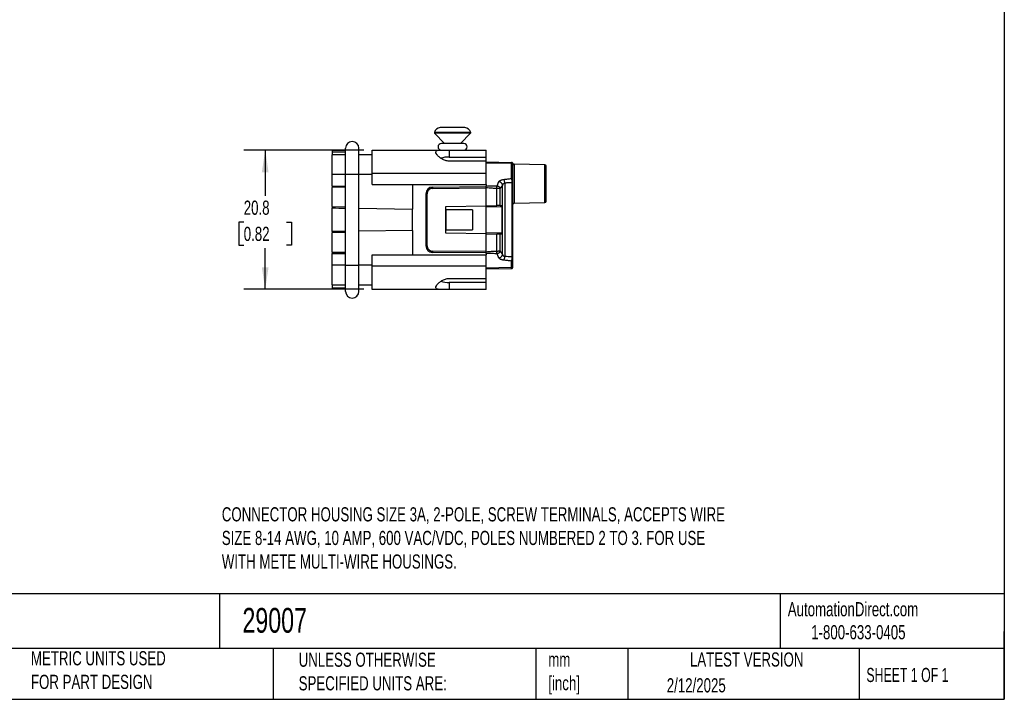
# Model space of a CAD drawing. Header units: millimetres. Extents: x 6 to 273, y 6 to 210.
# Tile 3 of 4: x 126 to 273, y 6 to 108. Entities that reach past the tile are written whole.
import ezdxf

# ---------------------------------------------------------------- set-up
doc = ezdxf.new("R2010")
doc.units = ezdxf.units.MM
doc.linetypes.add('SLD-Solid', pattern=[0])
doc.layers.add('DIMENSIONS', color=140, linetype='SLD-Solid', lineweight=25)
doc.layers.add('TEXT', color=140, linetype='SLD-Solid', lineweight=25)
doc.styles.add('SLDTEXTSTYLE0', font='TXT', dxfattribs={"width": 0.7})
doc.styles.add('SLDTEXTSTYLE1', font='TXT', dxfattribs={"width": 0.65})
doc.dimstyles.new('SLDDIMSTYLE1', dxfattribs={"dimtxt": 2.158008, "dimasz": 3.302, "dimexe": 0, "dimexo": 0.0625, "dimgap": 0.539502, "dimtad": 0, "dimtih": 1, "dimtoh": 1, "dimrnd": 1e-09, "dimzin": 12, "dimdsep": 46, "dimtxsty": 'SLDTEXTSTYLE0', "dimsah": 1, "dimcen": 0.09, "dimadec": 0, "dimazin": 3, "dimtfac": 1, "dimtofl": 0, "dimtmove": 0, "dimatfit": 3, "dimfxl": 0, "dimfrac": 2, "dimtolj": 1, "dimtzin": 12, "dimarcsym": 0})

# ---------------------------------------------------------------- blocks, each defined once
blk = doc.blocks.new('_D_3')
at = {"layer": 'DIMENSIONS'}
for p, q in [((177.34, 88.44), (159.43, 88.44)), ((162.61, 88.44), (162.61, 81.61)), ((159.4, 77.69), (158.68, 77.69)), ((158.68, 77.69), (158.68, 74.26)), ((165.81, 77.69), (166.54, 77.69)), ((166.54, 77.69), (166.54, 74.26)), ((158.68, 74.26), (159.4, 74.26)), ((162.61, 67.64), (162.61, 73.78)), ((166.54, 74.26), (165.81, 74.26)), ((177.34, 67.64), (159.43, 67.64))]:
    blk.add_line(p, q, dxfattribs=at)
for points in [[(162.61, 88.44), (162.1, 85.14), (163.11, 85.14)], [(162.61, 67.64), (163.11, 70.94), (162.1, 70.94)]]:
    blk.add_solid(points, dxfattribs=at)
at = {"layer": 'DIMENSIONS', "char_height": 2.117, "attachment_point": 1, "style": 'SLDTEXTSTYLE0'}
for s, insert in [('20.8', (159.4, 80.9)), ('0.82', (159.4, 76.99))]:
    blk.add_mtext(s, dxfattribs=dict(at, insert=insert))

msp = doc.modelspace()

# ---------------------------------------------------------------- linework, layer by layer
for p, q in [((190.61, 91.09), (187.906, 91.09)), ((187.93, 90.996), (189.41, 89.437)), ((190.61, 90.996), (187.93, 90.996)), ((193.313, 91.09), (190.61, 91.09)), ((193.289, 90.996), (190.61, 90.996)), ((191.81, 89.437), (193.289, 90.996)), ((172.61, 88.368), (174.61, 88.403)), ((172.61, 88.368), (172.61, 88.168)), ((178.61, 84.937), (178.61, 88.437)), ((178.61, 88.437), (188.646, 88.437)), ((188.646, 88.437), (190.11, 88.437)), ((192.285, 89.437), (188.935, 89.437)), ((190.11, 88.437), (190.11, 87.421)), ((190.11, 88.437), (195.61, 88.437)), ((195.61, 87.421), (195.61, 88.437)), ((172.61, 88.168), (174.61, 88.203)), ((172.61, 88.168), (172.61, 87.737)), ((174.61, 87.737), (172.61, 87.737)), ((172.61, 84.837), (172.61, 87.737)), ((178.61, 87.737), (176.61, 87.737)), ((190.11, 87.421), (195.61, 87.421)), ((195.61, 86.815), (190.11, 86.815)), ((195.61, 86.815), (195.61, 87.421)), ((195.61, 84.937), (195.61, 86.815)), ((195.61, 86.687), (199.413, 86.621)), ((199.413, 86.434), (195.61, 86.5)), ((199.413, 86.621), (199.448, 86.617)), ((199.413, 84.221), (199.413, 86.434)), ((199.61, 84.04), (199.61, 86.252)), ((204.413, 86.254), (199.787, 86.334)), ((199.806, 86.228), (199.806, 80.541)), ((204.413, 83.437), (204.413, 86.254)), ((172.61, 84.837), (174.61, 84.837)), ((172.61, 83.06), (172.61, 84.837)), ((174.61, 84.837), (176.61, 84.837)), ((174.61, 71.237), (174.61, 84.837)), ((176.61, 71.237), (176.61, 84.837)), ((176.61, 84.837), (178.61, 84.837)), ((195.61, 84.937), (178.61, 84.937)), ((178.61, 83.287), (178.61, 84.937)), ((195.61, 83.287), (195.61, 84.937)), ((172.61, 83.06), (174.61, 83.095)), ((172.61, 83.06), (172.61, 82.86)), ((174.61, 82.895), (172.61, 82.86)), ((172.61, 79.999), (172.61, 82.86)), ((178.61, 83.287), (195.61, 83.287)), ((184.61, 83.287), (184.61, 79.625)), ((187.601, 82.934), (195.61, 83.003)), ((187.601, 82.734), (195.61, 82.803)), ((195.61, 83.287), (195.61, 83.084)), ((195.61, 82.812), (195.61, 82.803)), ((195.61, 80.143), (195.61, 82.803)), ((197.233, 80.171), (197.233, 82.721)), ((197.707, 80.18), (197.707, 82.702)), ((198.063, 72.841), (198.063, 83.21)), ((198.416, 83.503), (198.416, 72.552)), ((199.461, 83.59), (199.461, 72.485)), ((199.461, 83.59), (199.61, 83.59)), ((199.61, 72.485), (199.61, 83.59)), ((204.413, 80.621), (204.413, 83.437)), ((204.61, 80.821), (204.61, 83.437)), ((186.61, 81.934), (186.808, 81.934)), ((186.61, 81.934), (186.61, 74.141)), ((186.808, 74.141), (186.808, 81.934)), ((172.61, 79.999), (174.61, 79.964)), ((172.61, 79.999), (172.61, 79.812)), ((172.61, 76.263), (172.61, 79.812)), ((176.61, 79.764), (184.61, 79.625)), ((184.61, 76.45), (184.61, 79.625)), ((189.605, 80.038), (195.61, 80.143)), ((189.605, 76.037), (189.605, 80.038)), ((189.61, 79.537), (189.61, 76.537)), ((193.579, 79.537), (189.61, 79.537)), ((193.579, 79.537), (193.579, 76.537)), ((195.61, 80.143), (197.233, 80.171)), ((195.61, 75.932), (195.61, 80.143)), ((197.949, 79.984), (195.61, 79.943)), ((197.707, 80.18), (197.895, 80.183)), ((197.949, 79.984), (197.949, 76.091)), ((199.806, 80.541), (204.413, 80.621)), ((189.61, 76.537), (193.579, 76.537)), ((172.61, 76.263), (172.61, 76.076)), ((174.61, 76.111), (172.61, 76.076)), ((172.61, 73.215), (172.61, 76.076)), ((184.61, 76.45), (176.61, 76.311)), ((184.61, 76.45), (184.61, 72.787)), ((195.61, 75.932), (189.605, 76.037)), ((195.61, 76.132), (197.949, 76.091)), ((195.61, 73.271), (195.61, 75.932)), ((195.61, 75.932), (197.233, 75.904)), ((197.233, 73.355), (197.233, 75.904)), ((197.707, 73.373), (197.707, 75.895)), ((197.895, 75.892), (197.707, 75.895)), ((186.808, 74.141), (186.61, 74.141)), ((172.61, 73.215), (174.61, 73.18)), ((172.61, 73.215), (172.61, 73.015)), ((172.61, 73.015), (174.61, 72.98)), ((172.61, 71.237), (172.61, 73.015)), ((178.61, 71.137), (178.61, 72.787)), ((178.61, 72.787), (195.61, 72.787)), ((195.61, 73.271), (187.601, 73.341)), ((195.61, 73.071), (187.601, 73.141)), ((195.61, 73.271), (195.61, 73.263)), ((195.61, 72.991), (195.61, 72.787)), ((195.61, 71.137), (195.61, 72.787)), ((199.61, 72.485), (199.461, 72.485)), ((174.61, 71.237), (172.61, 71.237)), ((172.61, 68.337), (172.61, 71.237)), ((174.61, 71.237), (176.61, 71.237)), ((178.61, 71.237), (176.61, 71.237)), ((178.61, 71.137), (195.61, 71.137)), ((178.61, 67.637), (178.61, 71.137)), ((195.61, 69.26), (195.61, 71.137)), ((195.61, 70.875), (199.413, 70.941)), ((195.61, 70.687), (199.413, 70.754)), ((199.413, 70.941), (199.413, 71.854)), ((199.413, 70.754), (199.413, 70.766)), ((199.413, 70.754), (199.448, 70.757)), ((199.61, 71.122), (199.61, 72.035)), ((190.11, 69.26), (195.61, 69.26)), ((195.61, 68.654), (195.61, 69.26)), ((172.61, 68.337), (174.61, 68.337)), ((172.61, 68.337), (172.61, 67.907)), ((172.61, 67.907), (174.61, 67.872)), ((172.61, 67.907), (172.61, 67.707)), ((174.61, 67.672), (172.61, 67.707)), ((176.61, 68.337), (178.61, 68.337)), ((190.11, 68.654), (190.11, 67.637)), ((195.61, 68.654), (190.11, 68.654)), ((195.61, 67.637), (195.61, 68.654)), ((188.646, 67.637), (178.61, 67.637)), ((190.11, 67.637), (188.646, 67.637)), ((195.61, 67.637), (190.11, 67.637))]:
    msp.add_line(p, q)
for centre, radius, start, end in [((188.874, 90.837), 1, 95.74725, 165.34645), ((192.346, 90.837), 1, 14.65355, 84.24276), ((188.003, 91.065), 0.1, 165.34645, 223.5), ((193.216, 91.065), 0.1, 316.5, 14.65355), ((175.61, 88.737), 1, 0, 180), ((188.935, 88.937), 0.5, 90, 270), ((192.285, 88.937), 0.5, 270, 90), ((190.05, 83.524), 3.897, 89.11995, 108.01384), ((199.419, 86.243), 0.191, 2.88871, 91.74273), ((199.41, 86.421), 0.2, 0, 41.01174), ((199.806, 86.425), 0.196, 181.05896, 270.06894), ((204.41, 86.054), 0.2, 0, 89), ((199.419, 84.03), 0.191, 2.88871, 91.74273), ((193.331, 82.834), 5.731, 179.0002, 180.9998), ((197.455, 83.117), 0.615, 8.75371, 83.85962), ((199.81, 80.341), 0.2, 91, 180), ((204.41, 80.821), 0.2, 271, 0), ((193.331, 73.241), 5.731, 179.0002, 180.9998), ((197.037, 72.622), 1.381, 333.10782, 357.06225), ((199.419, 72.045), 0.191, 268.25727, 357.11129), ((199.419, 71.132), 0.191, 268.25727, 357.11129), ((199.41, 70.954), 0.2, 319.40536, 0), ((190.05, 72.551), 3.897, 251.97674, 270.88077), ((175.61, 67.337), 1, 180, 0)]:
    msp.add_arc(centre, radius, start, end)
for centre, major_axis, start_param, end_param in [((176.611, 79.929), (-11.46, 0.2), 1.2143832, 1.3955238), ((176.611, 76.145), (-11.46, -0.2), 4.8876615, 5.0688021)]:
    msp.add_ellipse(centre, major_axis=major_axis, ratio=0.0174497, start_param=start_param, end_param=end_param)
for points, knots in [([(188.951, 91.837), (188.938, 91.837), (188.912, 91.837), (188.878, 91.836), (188.847, 91.834), (188.812, 91.832), (188.78, 91.83), (188.776, 91.83), (188.773, 91.831)], [0, 0, 0, 0, 0.1245153, 0.2479767, 0.3725413, 0.500256, 0.749304, 1, 1, 1, 1]), ([(190.317, 91.83), (190.302, 91.83), (190.271, 91.829), (190.226, 91.829), (190.184, 91.83), (190.131, 91.832), (190.074, 91.836), (190.049, 91.837), (190.036, 91.837)], [0, 0, 0, 0, 0.1262292, 0.2505832, 0.3747332, 0.5003876, 0.7521032, 1, 1, 1, 1]), ([(191.183, 91.837), (191.177, 91.837), (191.166, 91.837), (191.142, 91.835), (191.111, 91.834), (191.064, 91.831), (190.994, 91.829), (190.933, 91.829), (190.902, 91.83)], [0, 0, 0, 0, 0.1246001, 0.2478938, 0.3723736, 0.5004029, 0.7493483, 1, 1, 1, 1]), ([(192.446, 91.831), (192.445, 91.831), (192.443, 91.83), (192.426, 91.831), (192.395, 91.833), (192.345, 91.836), (192.294, 91.837), (192.268, 91.837)], [0, 0, 0, 0, 0.1676015, 0.3331351, 0.5001583, 0.7518021, 1, 1, 1, 1]), ([(174.61, 84.837), (174.61, 84.899), (174.61, 85.022), (174.61, 85.206), (174.61, 85.388), (174.61, 85.568), (174.61, 85.747), (174.61, 85.924), (174.61, 86.1), (174.61, 86.339), (174.61, 86.634), (174.61, 86.977), (174.61, 87.301), (174.61, 87.6), (174.61, 87.87), (174.61, 88.106), (174.61, 88.306), (174.61, 88.466), (174.61, 88.589), (174.61, 88.674), (174.61, 88.728), (174.61, 88.734), (174.61, 88.737)], [0, 0, 0, 0, 0.0302319, 0.0602652, 0.0901662, 0.1200022, 0.1498409, 0.17975, 0.2097966, 0.2400471, 0.3043162, 0.3686713, 0.4343079, 0.5000323, 0.565669, 0.6313934, 0.6956626, 0.7600177, 0.8202673, 0.8799875, 0.9397185, 1, 1, 1, 1]), ([(190.11, 86.815), (189.91, 86.815), (189.717, 86.844), (189.341, 86.954), (189.168, 87.032), (188.848, 87.216), (188.706, 87.32), (188.46, 87.537), (188.356, 87.649), (188.201, 87.863), (188.148, 87.967), (188.101, 88.144), (188.106, 88.22), (188.174, 88.336), (188.237, 88.377), (188.408, 88.427), (188.517, 88.437), (188.646, 88.437)], [0, 0, 0, 0, 0.125, 0.125, 0.25, 0.25, 0.375, 0.375, 0.5, 0.5, 0.625, 0.625, 0.75, 0.75, 0.875, 0.875, 1, 1, 1, 1]), ([(199.596, 86.494), (199.587, 86.512), (199.569, 86.548), (199.523, 86.589), (199.469, 86.614), (199.431, 86.617), (199.413, 86.618)], [0, 0, 0, 0, 0.2531998, 0.5106392, 0.7623312, 1, 1, 1, 1]), ([(199.79, 86.334), (199.784, 86.335), (199.771, 86.335), (199.744, 86.34), (199.713, 86.35), (199.682, 86.366), (199.644, 86.393), (199.615, 86.427), (199.611, 86.439), (199.608, 86.446)], [0, 0, 0, 0, 0.02670804, 0.05502152, 0.12096855, 0.20528118, 0.31198424, 0.60119318, 1, 1, 1, 1]), ([(199.79, 86.334), (199.79, 86.334), (199.79, 86.333), (199.793, 86.325), (199.798, 86.306), (199.804, 86.275), (199.806, 86.242), (199.806, 86.228)], [0, 0, 0, 0, 0.1303078, 0.2968874, 0.4997483, 0.7927538, 1, 1, 1, 1]), ([(197.521, 83.728), (197.532, 83.745), (197.554, 83.779), (197.599, 83.827), (197.653, 83.873), (197.718, 83.914), (197.807, 83.962), (197.928, 84.01), (198.09, 84.053), (198.209, 84.069), (198.269, 84.077)], [0, 0, 0, 0, 0.10719956, 0.21131613, 0.3132288, 0.41387444, 0.5142254, 0.68088454, 0.84072184, 1, 1, 1, 1]), ([(198.269, 84.077), (198.36, 84.087), (198.553, 84.108), (198.827, 84.142), (199.116, 84.18), (199.306, 84.206), (199.413, 84.221)], [0, 0, 0, 0, 0.2368612, 0.4996524, 0.7163321, 1, 1, 1, 1]), ([(198.416, 83.503), (198.411, 83.56), (198.404, 83.618), (198.385, 83.734), (198.374, 83.791), (198.333, 83.948), (198.3, 84.03), (198.269, 84.077)], [0, 0, 0, 0, 0.25, 0.25, 0.5, 0.5, 1, 1, 1, 1]), ([(199.61, 83.59), (199.61, 83.611), (199.61, 83.654), (199.61, 83.716), (199.61, 83.776), (199.61, 83.832), (199.61, 83.884), (199.61, 83.94), (199.61, 83.996), (199.61, 84.025), (199.61, 84.04)], [0, 0, 0, 0, 0.1130288, 0.2244411, 0.3350796, 0.4455116, 0.556079, 0.666957, 0.8331298, 1, 1, 1, 1]), ([(187.601, 82.734), (187.576, 82.733), (187.526, 82.731), (187.452, 82.719), (187.379, 82.701), (187.281, 82.667), (187.162, 82.605), (187.036, 82.501), (186.933, 82.374), (186.861, 82.232), (186.816, 82.084), (186.81, 81.984), (186.808, 81.934)], [0, 0, 0, 0, 0.060269, 0.1200571, 0.179898, 0.2403238, 0.3700143, 0.5001342, 0.629823, 0.7599412, 0.8798658, 1, 1, 1, 1]), ([(195.61, 83.084), (195.926, 83.09), (196.473, 83.099), (197.02, 83.107), (197.25, 83.11)], [0, 0, 0, 0, 0.5787896, 1, 1, 1, 1]), ([(195.61, 82.844), (195.61, 82.862), (195.61, 82.908), (195.61, 82.975), (195.61, 83.042), (195.61, 83.07), (195.61, 83.084)], [0, 0, 0, 0, 0.1701212, 0.4473785, 0.7230796, 1, 1, 1, 1]), ([(197.233, 82.721), (197.149, 82.722), (196.976, 82.725), (196.705, 82.737), (196.405, 82.753), (196.038, 82.779), (195.767, 82.8), (195.61, 82.812)], [0, 0, 0, 0, 0.1541088, 0.3206405, 0.4996416, 0.7081712, 1, 1, 1, 1]), ([(197.233, 82.721), (197.233, 82.737), (197.233, 82.772), (197.234, 82.827), (197.236, 82.889), (197.24, 82.968), (197.243, 83.035), (197.247, 83.083), (197.249, 83.101), (197.25, 83.11)], [0, 0, 0, 0, 0.0952627, 0.2077425, 0.3375787, 0.4840886, 0.7443494, 0.8738316, 1, 1, 1, 1]), ([(197.707, 82.702), (197.7, 82.701), (197.686, 82.7), (197.652, 82.699), (197.61, 82.699), (197.561, 82.7), (197.504, 82.703), (197.441, 82.706), (197.375, 82.71), (197.305, 82.715), (197.257, 82.719), (197.233, 82.721)], [0, 0, 0, 0, 0.111029, 0.2220303, 0.3330246, 0.4440326, 0.5550749, 0.6661722, 0.7773452, 0.8886142, 1, 1, 1, 1]), ([(197.25, 83.11), (197.265, 83.135), (197.296, 83.187), (197.331, 83.262), (197.363, 83.342), (197.393, 83.425), (197.422, 83.506), (197.451, 83.585), (197.481, 83.655), (197.508, 83.705), (197.521, 83.728)], [0, 0, 0, 0, 0.1225753, 0.2569319, 0.3661696, 0.5082591, 0.6595947, 0.7555107, 0.8852372, 1, 1, 1, 1]), ([(197.25, 83.11), (197.263, 83.108), (197.29, 83.106), (197.344, 83.096), (197.408, 83.075), (197.487, 83.037), (197.574, 82.972), (197.669, 82.861), (197.693, 82.758), (197.707, 82.702)], [0, 0, 0, 0, 0.0589039, 0.1195075, 0.2449098, 0.3546031, 0.505483, 0.7270566, 1, 1, 1, 1]), ([(198.063, 83.21), (198.049, 83.188), (198.02, 83.14), (197.978, 83.079), (197.933, 83.018), (197.885, 82.956), (197.837, 82.895), (197.792, 82.833), (197.75, 82.773), (197.721, 82.725), (197.707, 82.702)], [0, 0, 0, 0, 0.1176976, 0.249606, 0.3536127, 0.4999714, 0.6458317, 0.7503498, 0.8821128, 1, 1, 1, 1]), ([(198.416, 83.503), (198.397, 83.5), (198.357, 83.494), (198.3, 83.476), (198.244, 83.45), (198.182, 83.407), (198.108, 83.332), (198.08, 83.257), (198.063, 83.21)], [0, 0, 0, 0, 0.100346, 0.2084043, 0.3255117, 0.4532274, 0.6619564, 1, 1, 1, 1]), ([(199.461, 83.59), (199.359, 83.585), (199.184, 83.579), (198.918, 83.562), (198.672, 83.541), (198.499, 83.515), (198.416, 83.503)], [0, 0, 0, 0, 0.2929678, 0.4995775, 0.762137, 1, 1, 1, 1]), ([(197.707, 80.18), (197.701, 80.179), (197.688, 80.179), (197.66, 80.179), (197.624, 80.178), (197.582, 80.177), (197.529, 80.176), (197.464, 80.175), (197.389, 80.174), (197.312, 80.173), (197.259, 80.172), (197.233, 80.171)], [0, 0, 0, 0, 0.1012556, 0.2001957, 0.2985203, 0.3979608, 0.500192, 0.627, 0.7567559, 0.8776599, 1, 1, 1, 1]), ([(197.895, 80.183), (197.899, 80.182), (197.906, 80.181), (197.916, 80.17), (197.925, 80.151), (197.936, 80.118), (197.946, 80.063), (197.948, 80.01), (197.949, 79.984)], [0, 0, 0, 0, 0.1294956, 0.2538475, 0.3779283, 0.5066415, 0.7536095, 1, 1, 1, 1]), ([(197.707, 75.895), (197.7, 75.895), (197.686, 75.896), (197.649, 75.896), (197.599, 75.897), (197.531, 75.899), (197.446, 75.9), (197.345, 75.902), (197.271, 75.903), (197.233, 75.904)], [0, 0, 0, 0, 0.1082137, 0.2279864, 0.3593123, 0.5021845, 0.6565955, 0.822537, 1, 1, 1, 1]), ([(197.949, 76.091), (197.948, 76.078), (197.948, 76.052), (197.945, 76.014), (197.94, 75.98), (197.931, 75.939), (197.916, 75.899), (197.902, 75.895), (197.895, 75.892)], [0, 0, 0, 0, 0.125152, 0.2459382, 0.3676648, 0.495521, 0.7455914, 1, 1, 1, 1]), ([(186.808, 74.141), (186.808, 74.116), (186.81, 74.066), (186.821, 73.992), (186.838, 73.919), (186.872, 73.821), (186.933, 73.701), (187.036, 73.574), (187.162, 73.47), (187.303, 73.397), (187.451, 73.351), (187.551, 73.344), (187.601, 73.341)], [0, 0, 0, 0, 0.06026672, 0.12005268, 0.17989153, 0.24031552, 0.37000318, 0.50012208, 0.62981183, 0.75993284, 0.8798613, 1, 1, 1, 1]), ([(195.61, 73.263), (195.767, 73.275), (196.038, 73.296), (196.451, 73.325), (196.834, 73.346), (197.105, 73.352), (197.233, 73.355)], [0, 0, 0, 0, 0.2916104, 0.5003686, 0.7640636, 1, 1, 1, 1]), ([(195.61, 72.991), (195.61, 73.005), (195.61, 73.033), (195.61, 73.1), (195.61, 73.167), (195.61, 73.213), (195.61, 73.23)], [0, 0, 0, 0, 0.2759968, 0.5532499, 0.8289469, 1, 1, 1, 1]), ([(197.25, 72.965), (197.02, 72.968), (196.473, 72.975), (195.926, 72.985), (195.61, 72.991)], [0, 0, 0, 0, 0.4210375, 1, 1, 1, 1]), ([(197.233, 73.355), (197.239, 73.355), (197.259, 73.357), (197.303, 73.36), (197.363, 73.365), (197.451, 73.371), (197.552, 73.376), (197.654, 73.377), (197.689, 73.375), (197.707, 73.373)], [0, 0, 0, 0, 0.0265837, 0.0938571, 0.2070313, 0.310659, 0.5300459, 0.7597612, 1, 1, 1, 1]), ([(197.25, 72.965), (197.249, 72.974), (197.247, 72.992), (197.243, 73.04), (197.238, 73.124), (197.234, 73.24), (197.233, 73.321), (197.233, 73.355)], [0, 0, 0, 0, 0.1262592, 0.2558447, 0.5163857, 0.7975533, 1, 1, 1, 1]), ([(197.707, 73.373), (197.704, 73.354), (197.698, 73.315), (197.678, 73.26), (197.653, 73.21), (197.624, 73.165), (197.592, 73.128), (197.546, 73.082), (197.486, 73.038), (197.408, 72.999), (197.344, 72.979), (197.29, 72.969), (197.263, 72.966), (197.25, 72.965)], [0, 0, 0, 0, 0.0949907, 0.1868217, 0.273952, 0.355097, 0.429276, 0.4958156, 0.6462938, 0.755709, 0.8807905, 0.941242, 1, 1, 1, 1]), ([(197.52, 72.347), (197.508, 72.37), (197.481, 72.42), (197.45, 72.49), (197.421, 72.569), (197.392, 72.649), (197.362, 72.733), (197.33, 72.813), (197.295, 72.888), (197.265, 72.94), (197.25, 72.965)], [0, 0, 0, 0, 0.1146927, 0.2445653, 0.3405653, 0.4918594, 0.6337463, 0.7431715, 0.8773582, 1, 1, 1, 1]), ([(197.52, 72.347), (197.545, 72.35), (197.596, 72.358), (197.674, 72.383), (197.752, 72.419), (197.828, 72.467), (197.899, 72.527), (197.96, 72.597), (198.009, 72.675), (198.045, 72.757), (198.057, 72.813), (198.063, 72.841)], [0, 0, 0, 0, 0.09492873, 0.19631665, 0.30358684, 0.41581988, 0.53175958, 0.64986797, 0.76842935, 0.88568898, 1, 1, 1, 1]), ([(198.269, 71.998), (198.239, 72.001), (198.179, 72.008), (198.093, 72.024), (198.011, 72.043), (197.933, 72.066), (197.859, 72.092), (197.769, 72.131), (197.67, 72.187), (197.578, 72.263), (197.54, 72.318), (197.52, 72.347)], [0, 0, 0, 0, 0.0799241, 0.1592365, 0.2387392, 0.3192285, 0.401472, 0.4861897, 0.653185, 0.823008, 1, 1, 1, 1]), ([(197.707, 73.373), (197.721, 73.351), (197.75, 73.303), (197.79, 73.245), (197.836, 73.182), (197.882, 73.12), (197.932, 73.053), (197.977, 72.987), (198.02, 72.92), (198.049, 72.866), (198.063, 72.841)], [0, 0, 0, 0, 0.1159207, 0.2482406, 0.3366264, 0.4977115, 0.6373569, 0.7482125, 0.879926, 1, 1, 1, 1]), ([(198.063, 72.841), (198.069, 72.823), (198.083, 72.787), (198.114, 72.737), (198.152, 72.692), (198.205, 72.645), (198.287, 72.591), (198.369, 72.566), (198.416, 72.552)], [0, 0, 0, 0, 0.1457553, 0.285046, 0.4185823, 0.547028, 0.7415273, 1, 1, 1, 1]), ([(174.61, 67.337), (174.61, 67.338), (174.61, 67.34), (174.61, 67.353), (174.61, 67.374), (174.61, 67.404), (174.61, 67.443), (174.61, 67.49), (174.61, 67.546), (174.61, 67.634), (174.61, 67.769), (174.61, 67.969), (174.61, 68.205), (174.61, 68.475), (174.61, 68.774), (174.61, 69.097), (174.61, 69.44), (174.61, 69.792), (174.61, 70.148), (174.61, 70.505), (174.61, 70.869), (174.61, 71.114), (174.61, 71.237)], [0, 0, 0, 0, 0.03023193, 0.06026521, 0.09016624, 0.12000225, 0.14984094, 0.17975, 0.2097966, 0.24004705, 0.30431616, 0.36867125, 0.4343079, 0.50003235, 0.56566899, 0.63139344, 0.69566256, 0.76001765, 0.8202673, 0.87998755, 0.9397185, 1, 1, 1, 1]), ([(199.413, 71.854), (199.306, 71.868), (199.116, 71.894), (198.827, 71.932), (198.553, 71.967), (198.36, 71.988), (198.269, 71.998)], [0, 0, 0, 0, 0.2833659, 0.500345, 0.7629635, 1, 1, 1, 1]), ([(199.413, 70.766), (199.414, 70.772), (199.414, 70.789), (199.414, 70.886), (199.413, 70.941)], [0, 0, 0, 0, 0.429297, 1, 1, 1, 1]), ([(199.413, 70.757), (199.431, 70.758), (199.469, 70.761), (199.523, 70.786), (199.569, 70.826), (199.587, 70.863), (199.596, 70.881)], [0, 0, 0, 0, 0.2376688, 0.4893608, 0.7468002, 1, 1, 1, 1]), ([(188.646, 67.637), (188.518, 67.637), (188.41, 67.647), (188.238, 67.698), (188.176, 67.738), (188.124, 67.824), (188.113, 67.858), (188.108, 67.932), (188.112, 67.973), (188.147, 68.106), (188.2, 68.209), (188.355, 68.424), (188.459, 68.538), (188.705, 68.754), (188.85, 68.86), (189.166, 69.042), (189.344, 69.121), (189.714, 69.23), (189.91, 69.26), (190.11, 69.26)], [0, 0, 0, 0, 0.125, 0.125, 0.25, 0.25, 0.3125, 0.3125, 0.375, 0.375, 0.5, 0.5, 0.625, 0.625, 0.75, 0.75, 0.875, 0.875, 1, 1, 1, 1])]:
    msp.add_open_spline(points, degree=3, knots=knots)
for points in [[(190.036, 91.837), (189.516, 91.837), (189.113, 91.837), (188.951, 91.837)], [(190.902, 91.83), (190.805, 91.831), (190.61, 91.834), (190.414, 91.831), (190.317, 91.83)], [(192.268, 91.837), (192.106, 91.837), (191.703, 91.837), (191.183, 91.837)], [(176.61, 84.837), (176.61, 86.99), (176.61, 88.737), (176.61, 88.737)], [(199.413, 86.434), (199.414, 86.557), (199.414, 86.621), (199.413, 86.621)], [(199.61, 86.252), (199.61, 86.363), (199.61, 86.421), (199.61, 86.421)], [(204.61, 83.437), (204.61, 84.881), (204.61, 86.054), (204.61, 86.054)], [(199.413, 84.221), (199.438, 84.11), (199.458, 83.867), (199.461, 83.59)], [(187.601, 82.934), (187.059, 82.929), (186.61, 82.475), (186.61, 81.934)], [(186.61, 74.141), (186.61, 73.6), (187.059, 73.146), (187.601, 73.141)], [(199.461, 72.485), (199.112, 72.499), (198.763, 72.515), (198.416, 72.552)], [(199.461, 72.485), (199.458, 72.209), (199.438, 71.965), (199.413, 71.854)], [(199.61, 72.035), (199.61, 72.117), (199.61, 72.291), (199.61, 72.485)], [(176.61, 67.337), (176.61, 67.337), (176.61, 69.085), (176.61, 71.237)], [(199.61, 70.954), (199.61, 70.954), (199.61, 71.012), (199.61, 71.122)]]:
    msp.add_open_spline(points, degree=3)
at = {"layer": 'TEXT'}
for p, q in [((273.05, 209.55), (273.05, 6.35)), ((273.05, 22.126), (6.35, 22.126)), ((155.759, 22.126), (155.759, 13.97)), ((239.575, 22.126), (239.575, 13.97)), ((273.05, 6.35), (273.05, 16.51)), ((273.05, 13.97), (6.35, 13.97)), ((163.78, 13.97), (163.78, 6.35)), ((203.024, 13.97), (203.024, 6.35)), ((216.812, 13.97), (216.812, 6.35)), ((251.349, 13.97), (251.349, 6.35)), ((6.35, 6.35), (273.05, 6.35))]:
    msp.add_line(p, q, dxfattribs=at)

# ---------------------------------------------------------------- texts
for s, insert, char_height, attachment_point, style in [('CONNECTOR HOUSING SIZE 3A, 2-POLE, SCREW TERMINALS, ACCEPTS WIRE ^JSIZE 8-14 AWG, 10 AMP, 600 VAC/VDC, POLES NUMBERED 2 TO 3. FOR USE ^JWITH METE MULTI-WIRE HOUSINGS.', (156.124, 35.063), 2.116667, 1, 'SLDTEXTSTYLE0'), ('AutomationDirect.com', (240.695, 20.877), 2.11667, 1, 'SLDTEXTSTYLE0'), ('29007', (159.208, 20.011), 3.7042, 1, 'SLDTEXTSTYLE0'), ('1-800-633-0405', (244.192, 17.437), 2.11667, 1, 'SLDTEXTSTYLE0'), ('METRIC UNITS USED ^JFOR PART DESIGN', (127.604, 13.546), 2.11667, 1, 'SLDTEXTSTYLE0'), ('UNLESS OTHERWISE ^JSPECIFIED UNITS ARE:', (167.608, 13.331), 2.11667, 1, 'SLDTEXTSTYLE0'), ('LATEST VERSION', (234.552, 13.364), 2.11667, 2, 'SLDTEXTSTYLE0'), ('mm^J[inch]', (204.907, 13.357), 2.1167, 1, 'SLDTEXTSTYLE0'), ('SHEET 1 OF 1', (252.441, 11.051), 2.11667, 1, 'SLDTEXTSTYLE1'), ('2/12/2025', (222.613, 9.503), 2.1167, 1, 'SLDTEXTSTYLE0')]:
    msp.add_mtext(s, dxfattribs=dict(at, insert=insert, char_height=char_height, attachment_point=attachment_point, style=style))

# ---------------------------------------------------------------- dimensions: what is measured, and where the dimension line sits
at = {"layer": 'DIMENSIONS'}
dim = msp.add_linear_dim(base=(162.607, 67.637), p1=(178.61, 88.437), p2=(178.61, 67.637), angle=90, dimstyle='SLDDIMSTYLE1', dxfattribs=at)
dim.commit()
dim.dimension.update_dxf_attribs({"geometry": '_D_3', "text_midpoint": (162.607, 77.692), "dimtype": 160})

doc.saveas('drawing.dxf')
